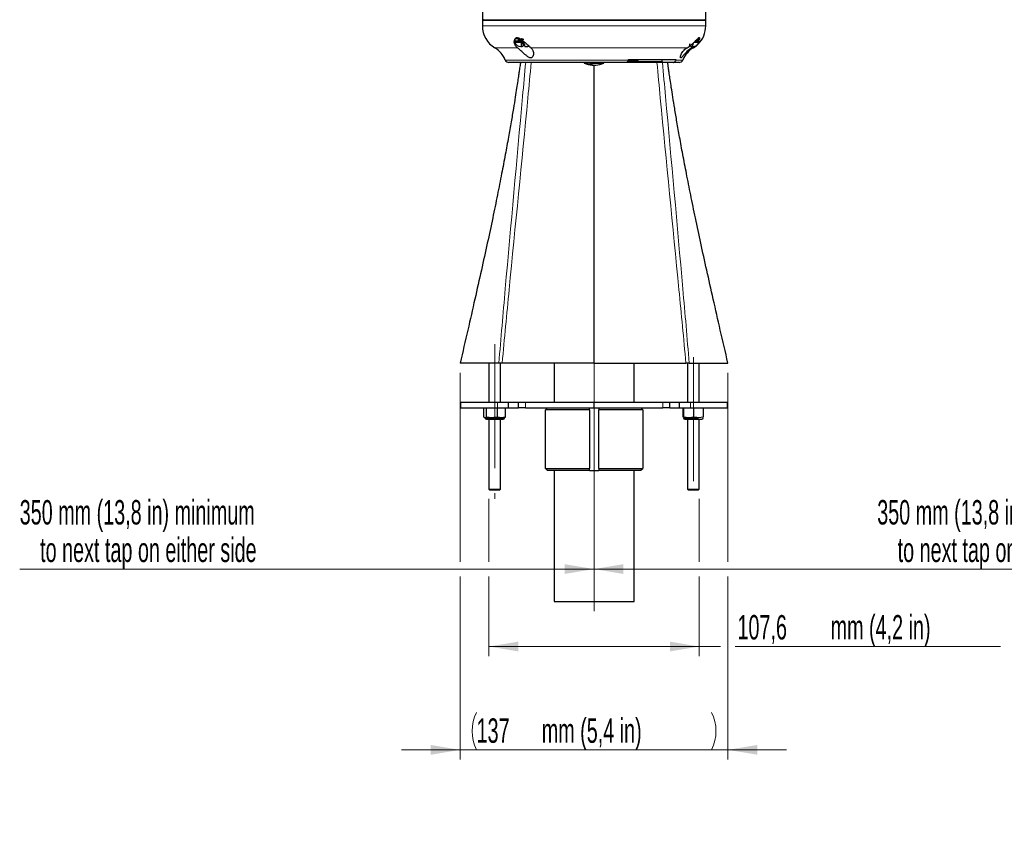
# Model space of a CAD drawing. Header units: millimetres. Extents: x 1 to 419, y 2 to 295.
# Tile 58 of 60: x 262 to 362, y 163 to 247. Entities that reach past the tile are written whole.
import ezdxf

# ---------------------------------------------------------------- set-up
doc = ezdxf.new("R2010")
doc.units = ezdxf.units.MM
doc.linetypes.add('CENTERX2', pattern=[20.32, 12.7, -2.54, 2.54, -2.54])
doc.styles.add('SLDTEXTSTYLE0', font='TXT', dxfattribs={"width": 0.605})
doc.dimstyles.new('SLDDIMSTYLE0', dxfattribs={"dimtxt": 2.5, "dimasz": 3, "dimexe": 0, "dimexo": 0.0625, "dimtad": 1, "dimlfac": 5, "dimrnd": 1e-09, "dimzin": 12, "dimdsep": 46, "dimtxsty": 'SLDTEXTSTYLE0', "dimsah": 1, "dimcen": 0.09, "dimadec": 0, "dimazin": 3, "dimtfac": 1, "dimtofl": 0, "dimtmove": 0, "dimatfit": 3, "dimfxl": 1, "dimfrac": 2, "dimtolj": 1, "dimtzin": 12, "dimarcsym": 0})
doc.dimstyles.new('SLDDIMSTYLE2', dxfattribs={"dimtxt": 2.5, "dimasz": 3, "dimexe": 0, "dimexo": 0.0625, "dimtad": 1, "dimlfac": 5, "dimrnd": 1e-09, "dimzin": 12, "dimdsep": 46, "dimtxsty": 'SLDTEXTSTYLE0', "dimsah": 1, "dimcen": 0.09, "dimadec": 0, "dimazin": 3, "dimtfac": 1, "dimtmove": 0, "dimatfit": 0, "dimfxl": 1, "dimfrac": 2, "dimtolj": 1, "dimtzin": 12, "dimarcsym": 0})
doc.dimstyles.new('SLDDIMSTYLE3', dxfattribs={"dimtxt": 2.5, "dimasz": 3, "dimexe": 0, "dimexo": 0.0625, "dimtad": 1, "dimlfac": 5, "dimrnd": 1e-09, "dimzin": 12, "dimdsep": 46, "dimtxsty": 'SLDTEXTSTYLE0', "dimblk1": 'NONE', "dimsah": 1, "dimcen": 0.09, "dimse2": 1, "dimadec": 0, "dimazin": 3, "dimtfac": 1, "dimtofl": 0, "dimtmove": 0, "dimatfit": 3, "dimldrblk": 'NONE', "dimfxl": 1, "dimfrac": 2, "dimtolj": 1, "dimtzin": 12, "dimarcsym": 0})
doc.dimstyles.new('SLDDIMSTYLE4', dxfattribs={"dimtxt": 2.5, "dimasz": 3, "dimexe": 0, "dimexo": 0.0625, "dimtad": 1, "dimlfac": 5, "dimrnd": 1e-09, "dimzin": 12, "dimdsep": 46, "dimtxsty": 'SLDTEXTSTYLE0', "dimblk2": 'NONE', "dimsah": 1, "dimcen": 0.09, "dimse1": 1, "dimadec": 0, "dimazin": 3, "dimtfac": 1, "dimtofl": 0, "dimtmove": 0, "dimatfit": 3, "dimfxl": 1, "dimfrac": 2, "dimtolj": 1, "dimtzin": 12, "dimarcsym": 0})

# ---------------------------------------------------------------- blocks, each defined once
blk = doc.blocks.new('_D_4')
at = {"color": 7, "linetype": 'Continuous', "lineweight": 0}
for p, q in [((306.76, 210.43), (306.76, 191.09)), ((334.16, 210.43), (334.16, 191.09)), ((306.76, 189.59), (306.76, 170.83)), ((334.16, 189.59), (334.16, 170.83)), ((306.76, 171.83), (300.76, 171.83)), ((306.76, 171.83), (334.16, 171.83)), ((334.16, 171.83), (340.16, 171.83))]:
    blk.add_line(p, q, dxfattribs=at)
at = {"color": 7, "linetype": 'Continuous', "lineweight": 18}
for centre, start, end in [((312.28, 173.75), 153.4349, 206.5651), ((328.65, 173.75), 333.4349, 26.5651)]:
    blk.add_arc(centre, 4.29, start, end, dxfattribs=at)
for points in [[(306.76, 171.83), (303.76, 172.33), (303.76, 171.33)], [(334.16, 171.83), (337.16, 171.33), (337.16, 172.33)]]:
    blk.add_solid(points, dxfattribs=at)
at = {"color": 7, "linetype": 'Continuous', "lineweight": 18, "char_height": 2.5, "attachment_point": 1, "style": 'SLDTEXTSTYLE0'}
for s, insert in [('mm (5,4 in)', (315.11, 175.05)), ('137', (308.44, 175.05))]:
    blk.add_mtext(s, dxfattribs=dict(at, insert=insert))
blk = doc.blocks.new('_D_5')
at = {"color": 7, "linetype": 'Continuous', "lineweight": 0}
for p, q in [((320.46, 210.43), (320.46, 189.34)), ((334.16, 190.34), (320.46, 190.34)), ((320.46, 190.34), (391.24, 190.34))]:
    blk.add_line(p, q, dxfattribs=at)
at = {"color": 7, "linetype": 'Continuous', "lineweight": 18}
blk.add_solid([(320.46, 190.34), (323.46, 189.84), (323.46, 190.84)], dxfattribs=at)
at = {"color": 7, "linetype": 'Continuous', "lineweight": 18, "char_height": 2.5, "attachment_point": 1, "rotation": 0, "style": 'SLDTEXTSTYLE0'}
for s, insert in [('350 mm (13,8 in) minimum', (349.44, 197.4)), ('to next tap on either side', (351.53, 193.56))]:
    blk.add_mtext(s, dxfattribs=dict(at, insert=insert))
blk = doc.blocks.new('_None')
blk = doc.blocks.new('_D_6')
at = {"color": 7, "linetype": 'Continuous', "lineweight": 0}
for p, q in [((320.46, 210.43), (320.46, 189.34)), ((320.46, 190.34), (261.69, 190.34)), ((320.46, 190.34), (306.76, 190.34))]:
    blk.add_line(p, q, dxfattribs=at)
at = {"color": 7, "linetype": 'Continuous', "lineweight": 18}
blk.add_solid([(320.46, 190.34), (317.46, 190.84), (317.46, 189.84)], dxfattribs=at)
at = {"color": 7, "linetype": 'Continuous', "lineweight": 18, "char_height": 2.5, "attachment_point": 1, "rotation": 360, "style": 'SLDTEXTSTYLE0'}
for s, insert in [('350 mm (13,8 in) minimum', (261.69, 197.4)), ('to next tap on either side', (263.78, 193.56))]:
    blk.add_mtext(s, dxfattribs=dict(at, insert=insert))
blk = doc.blocks.new('_D_7')
at = {"color": 7, "linetype": 'Continuous', "lineweight": 0}
for p, q in [((309.7, 197.53), (309.7, 191.09)), ((331.22, 197.53), (331.22, 191.09)), ((309.7, 189.59), (309.7, 181.41)), ((331.22, 189.59), (331.22, 181.41)), ((309.7, 182.41), (331.22, 182.41)), ((331.22, 182.41), (333.41, 182.41)), ((334.91, 182.41), (362.06, 182.41))]:
    blk.add_line(p, q, dxfattribs=at)
at = {"color": 7, "linetype": 'Continuous', "lineweight": 18}
for points in [[(309.7, 182.41), (312.7, 181.91), (312.7, 182.91)], [(331.22, 182.41), (328.22, 182.91), (328.22, 181.91)]]:
    blk.add_solid(points, dxfattribs=at)
at = {"color": 7, "linetype": 'Continuous', "lineweight": 18, "char_height": 2.5, "attachment_point": 1, "style": 'SLDTEXTSTYLE0'}
for s, insert in [('107,6', (335.14, 185.63)), ('mm (4,2 in)', (344.67, 185.63))]:
    blk.add_mtext(s, dxfattribs=dict(at, insert=insert))

msp = doc.modelspace()

# ---------------------------------------------------------------- linework, layer by layer
at = {"color": 7, "linetype": 'Continuous', "lineweight": 25}
for p, q in [((309.0332, 249.1214), (309.0332, 246.5814)), ((331.8932, 246.5814), (331.8932, 249.1214)), ((309.0332, 246.5814), (331.8932, 246.5814)), ((309.0332, 246.4814), (309.0332, 245.9414)), ((331.8932, 245.9414), (331.8932, 246.4814)), ((312.329, 244.3076), (312.329, 244.2814)), ((312.329, 244.2814), (313.3408, 244.2814)), ((312.74, 244.6214), (312.4007, 244.6214)), ((312.4007, 244.3814), (312.4007, 244.6214)), ((312.74, 244.3814), (312.74, 244.6214)), ((312.779, 244.5047), (312.779, 244.4846)), ((312.8856, 244.4078), (312.8435, 244.3833)), ((312.8829, 244.5847), (312.8829, 244.5661)), ((312.979, 243.8314), (313.0938, 243.8314)), ((313.0205, 244.1362), (313.3229, 244.1362)), ((313.1596, 243.8387), (313.1278, 243.8473)), ((313.3985, 243.8314), (313.579, 243.8314)), ((330.4267, 243.8473), (330.3788, 243.8388)), ((330.3797, 243.8314), (330.4771, 243.8314)), ((330.4771, 243.8314), (330.577, 243.8314)), ((330.7185, 244.2814), (331.227, 244.2814)), ((331.157, 244.5101), (331.157, 244.7124)), ((331.227, 244.2814), (331.227, 244.3814)), ((323.6992, 242.2014), (311.753, 242.2014)), ((319.4632, 242.2014), (319.4632, 242.1304)), ((319.4632, 242.1304), (319.7968, 242.1304)), ((319.7968, 242.2014), (319.7968, 242.1304)), ((320.048, 242.1304), (320.048, 242.2014)), ((320.048, 242.1304), (321.4632, 242.1304)), ((320.4632, 238.8557), (320.4629, 241.9329)), ((321.4632, 242.1304), (321.4632, 242.2014)), ((327.5011, 242.2014), (323.7103, 242.2014)), ((323.9833, 242.451), (323.9993, 242.5014)), ((323.9993, 242.5014), (328.8501, 242.5014)), ((327.4211, 242.3014), (327.4211, 242.5014)), ((328.5499, 242.2014), (327.5011, 242.2014)), ((329.1734, 242.2014), (328.5499, 242.2014)), ((328.834, 242.451), (328.8501, 242.5014)), ((310.7213, 211.4314), (306.7673, 211.4314)), ((309.7032, 211.4314), (309.7032, 207.4314)), ((310.9032, 207.4314), (310.9032, 211.4314)), ((320.4632, 211.4314), (311.0587, 211.4314)), ((316.3672, 211.4314), (316.3672, 207.4314)), ((320.4632, 211.4314), (329.8676, 211.4314)), ((324.5592, 207.4314), (324.5592, 211.4314)), ((330.0232, 211.4314), (330.0232, 207.4314)), ((330.2051, 211.4314), (334.1591, 211.4314)), ((331.2232, 207.4314), (331.2232, 211.4314)), ((306.7914, 207.4314), (306.7914, 206.8314)), ((309.1978, 205.8728), (309.1978, 206.8314)), ((309.4613, 205.8728), (309.4613, 206.8314)), ((310.5666, 205.8728), (310.5666, 206.8314)), ((310.5981, 206.8314), (310.5666, 206.8314)), ((310.5981, 207.4314), (311.7094, 207.4314)), ((310.5981, 206.8314), (311.7094, 206.8314)), ((311.4085, 205.8728), (311.4085, 206.8314)), ((311.7094, 206.8314), (311.7094, 207.4314)), ((311.7094, 207.4314), (312.7254, 207.4314)), ((311.7094, 206.8314), (312.7254, 206.8314)), ((312.7254, 206.8314), (312.7254, 207.4314)), ((312.7254, 207.4314), (313.4419, 207.4314)), ((313.4419, 206.8314), (312.7254, 206.8314)), ((313.4419, 207.4314), (320.4632, 207.4314)), ((313.4419, 206.8314), (320.4632, 206.8314)), ((319.9832, 206.6314), (315.4863, 206.6314)), ((315.4863, 200.6314), (315.4863, 206.6314)), ((319.9832, 206.6314), (319.9832, 206.8314)), ((319.9832, 206.6314), (319.9832, 200.6314)), ((320.4632, 206.8314), (320.4632, 207.4314)), ((320.4632, 207.4314), (327.4844, 207.4314)), ((320.4632, 206.8314), (327.4844, 206.8314)), ((320.9432, 206.8314), (320.9432, 206.6314)), ((320.9432, 200.6314), (320.9432, 206.6314)), ((325.4401, 206.6314), (320.9432, 206.6314)), ((325.4401, 206.6314), (325.4401, 200.6314)), ((327.4844, 207.4314), (328.2009, 207.4314)), ((328.2009, 206.8314), (327.4844, 206.8314)), ((328.2009, 206.8314), (328.2009, 207.4314)), ((328.2009, 207.4314), (329.2169, 207.4314)), ((328.2009, 206.8314), (329.2169, 206.8314)), ((329.2169, 206.8314), (329.2169, 207.4314)), ((329.2169, 207.4314), (330.3291, 207.4314)), ((329.2169, 206.8314), (330.3291, 206.8314)), ((329.5969, 205.8728), (329.5969, 206.8314)), ((329.6517, 205.8728), (329.6517, 206.8314)), ((330.678, 205.8728), (330.678, 206.8314)), ((331.6495, 205.8728), (331.6495, 206.8314)), ((334.135, 206.8314), (334.135, 207.4314)), ((309.3295, 205.8314), (309.1978, 205.8728)), ((309.4613, 205.8728), (309.3295, 205.8314)), ((309.3295, 205.8314), (310.0139, 205.8314)), ((309.4432, 205.6914), (311.1632, 205.6914)), ((310.0139, 205.8314), (309.4613, 205.8728)), ((309.7032, 205.6914), (309.7032, 198.5314)), ((310.0139, 205.8314), (310.9876, 205.8314)), ((310.9876, 205.8314), (310.5666, 205.8728)), ((310.9032, 198.5314), (310.9032, 205.6914)), ((311.4085, 205.8728), (310.9876, 205.8314)), ((310.9876, 205.8314), (311.3032, 205.8314)), ((311.2768, 205.8314), (311.4085, 205.8728)), ((329.6243, 205.8314), (329.622, 205.8349)), ((329.6232, 205.8314), (329.6243, 205.8314)), ((329.6517, 205.8728), (329.6243, 205.8314)), ((329.6243, 205.8314), (330.1649, 205.8314)), ((330.1649, 205.8314), (329.6517, 205.8728)), ((329.7632, 205.6914), (331.4832, 205.6914)), ((330.0232, 205.6914), (330.0232, 198.5314)), ((330.678, 205.8728), (330.1649, 205.8314)), ((330.1649, 205.8314), (331.1637, 205.8314)), ((331.6495, 205.8728), (331.1637, 205.8314)), ((331.2232, 198.5314), (331.2232, 205.6914)), ((315.4863, 200.6314), (319.9832, 200.6314)), ((319.9832, 200.4314), (319.9832, 200.6314)), ((320.9432, 200.6314), (325.4401, 200.6314)), ((320.9432, 200.6314), (320.9432, 200.4314)), ((319.9832, 200.4314), (315.6872, 200.4314)), ((316.3672, 200.4314), (316.3672, 187.0314)), ((319.9832, 200.4314), (320.9432, 200.4314)), ((325.2391, 200.4314), (320.9432, 200.4314)), ((324.5592, 187.0314), (324.5592, 200.4314)), ((309.7032, 198.5314), (309.8032, 198.4314)), ((309.7032, 198.5314), (310.9032, 198.5314)), ((310.8032, 198.4314), (310.9032, 198.5314)), ((330.0232, 198.5314), (330.1232, 198.4314)), ((330.0232, 198.5314), (331.2223, 198.5314)), ((331.1232, 198.4314), (331.2232, 198.5314)), ((331.2223, 198.5314), (331.2232, 198.5314)), ((309.8044, 198.4314), (309.8032, 198.4314)), ((310.8032, 198.4314), (309.8044, 198.4314)), ((331.1232, 198.4314), (330.1232, 198.4314)), ((316.3672, 187.0314), (324.5592, 187.0314))]:
    msp.add_line(p, q, dxfattribs=at)
at = {"color": 7, "linetype": 'Continuous', "lineweight": 18}
for p, q in [((312.3809, 246.4814), (309.0332, 246.4814)), ((309.0332, 245.9414), (312.3809, 245.9414)), ((331.8932, 246.4814), (312.3809, 246.4814)), ((312.3809, 245.9414), (331.8932, 245.9414)), ((310.3032, 243.7073), (312.6202, 243.7073)), ((314.0046, 243.7073), (329.978, 243.7073)), ((330.4847, 243.7073), (330.6232, 243.7073)), ((311.3823, 242.451), (323.9833, 242.451)), ((323.8964, 242.3014), (327.4213, 242.3014)), ((324.9113, 242.4394), (324.0024, 242.4394)), ((325.0212, 242.4552), (324.01, 242.4552)), ((328.834, 242.451), (329.544, 242.451)), ((310.5981, 207.4314), (310.5981, 206.8314)), ((313.4419, 207.4314), (313.4419, 206.8314)), ((327.4844, 206.8314), (327.4844, 207.4314)), ((330.3291, 206.8314), (330.3291, 207.4314))]:
    msp.add_line(p, q, dxfattribs=at)
at = {"color": 7, "linetype": 'CENTERX2', "lineweight": 18}
for p, q in [((310.3032, 213.3572), (310.3032, 197.5314)), ((320.4632, 213.4314), (320.4632, 186.0314)), ((330.6232, 212.0448), (330.6232, 197.5314))]:
    msp.add_line(p, q, dxfattribs=at)
at = {"color": 7, "linetype": 'Continuous', "lineweight": 25, "flags": 128}
for points in [[(330.6232, 243.7073), (330.9, 243.8973), (330.9635, 243.9489)], [(315.6872, 206.8314), (315.5279, 206.6729), (315.4863, 206.6314)], [(325.4401, 206.6314), (325.3419, 206.7291), (325.2391, 206.8314)], [(315.4863, 200.6314), (315.5279, 200.5899), (315.6872, 200.4314)], [(325.2391, 200.4314), (325.2919, 200.4839), (325.4401, 200.6314)]]:
    msp.add_lwpolyline(points, dxfattribs=at)
at = {"color": 7, "linetype": 'Continuous', "lineweight": 25}
for centre, radius, start, end in [((309.1332, 246.4814), 0.1, 90, 180), ((311.6332, 245.9414), 2.6, 180, 239.23364), ((329.2932, 245.9414), 2.6, 314.438591, 0), ((331.7932, 246.4814), 0.1, 0, 90), ((312.979, 244.5258), 0.6944, 200.609693, 270), ((313.579, 244.5258), 0.6944, 270, 289.497587), ((330.577, 244.5258), 0.6944, 270, 339.390307), ((308.9732, 241.4732), 2.6, 22.089306, 59.23364), ((331.9532, 241.4732), 2.6, 120.76636, 157.910694), ((311.753, 242.6014), 0.4, 202.089306, 270), ((320.4632, 244.3122), 2.4, 245.375682, 265.718522), ((320.3457, 242.7389), 0.8195, 227.948757, 278.255865), ((320.5994, 242.739), 0.8213, 227.819272, 272.994533), ((320.4632, 244.3122), 2.4, 274.281478, 294.624318), ((320.4632, 572.1641), 329.7547, 270.605984, 270.772904), ((324.9055, 242.8694), 0.43, 270.772904, 285.609845), ((329.1734, 242.6014), 0.4, 270, 337.910694), ((309.4432, 205.8314), 0.14, 180, 270), ((311.1632, 205.8314), 0.14, 270, 0), ((329.7632, 205.8314), 0.14, 180, 270), ((331.4832, 205.8314), 0.14, 270, 0)]:
    msp.add_arc(centre, radius, start, end, dxfattribs=at)
for points, knots in [([(312.6202, 243.7073), (312.5296, 243.8005), (312.3565, 243.9784), (312.2821, 244.2911), (312.3139, 244.5395), (312.4155, 244.6915), (312.5279, 244.7537), (312.6724, 244.7465), (312.8672, 244.6575), (313.15, 244.45), (313.5102, 244.1377), (313.8211, 243.8684), (313.9677, 243.7397), (314.0046, 243.7073)], [0, 0, 0, 0, 0.13035291, 0.2489439, 0.37041726, 0.43046312, 0.47992519, 0.52975702, 0.58324466, 0.66960838, 0.80944085, 0.95204369, 1, 1, 1, 1]), ([(313.2198, 244.3814), (313.2001, 244.3814), (313.057, 244.3814), (312.7951, 244.3814), (312.5146, 244.3814), (312.3559, 244.3814), (312.3524, 244.3814), (312.3513, 244.3814)], [0, 0, 0, 0, 0.04446012, 0.32249607, 0.60053202, 0.87856796, 1, 1, 1, 1]), ([(312.399, 244.6814), (312.4087, 244.6752), (312.4283, 244.6627), (312.5804, 244.6416), (312.8047, 244.6225), (313.0512, 244.6063), (313.2166, 244.5947), (313.2806, 244.5903), (313.2814, 244.5903)], [0, 0, 0, 0, 0.21460835, 0.42927318, 0.64412195, 0.8588268, 0.99822166, 1, 1, 1, 1]), ([(312.7793, 244.4834), (312.797, 244.4732), (312.8323, 244.4527), (312.8676, 244.4321), (312.8853, 244.4219)], [0, 0, 0, 0, 0.50027826, 1, 1, 1, 1]), ([(312.8852, 244.5675), (312.8676, 244.5572), (312.8323, 244.5368), (312.7971, 244.5163), (312.7795, 244.5061)], [0, 0, 0, 0, 0.49982546, 1, 1, 1, 1]), ([(312.7834, 244.5065), (312.7831, 244.5071), (312.7823, 244.5089), (312.8063, 244.5138), (312.8439, 244.5177), (312.8828, 244.521), (312.8828, 244.521), (312.8828, 244.5211), (312.883, 244.5211), (312.8836, 244.5211), (312.8861, 244.5213), (312.8964, 244.5222), (312.9383, 244.5256), (312.9891, 244.5288), (313.0296, 244.5314)], [0, 0, 0, 0, 0.06879344, 0.2080971, 0.59951776, 0.59952595, 0.59954664, 0.59962553, 0.59993337, 0.60114931, 0.60598214, 0.62525142, 0.70218802, 1, 1, 1, 1]), ([(312.7872, 244.4846), (312.7873, 244.487), (312.7874, 244.4927), (312.845, 244.498), (312.9259, 244.5046), (312.9804, 244.5089), (313.0484, 244.5125), (313.0563, 244.5129)], [0, 0, 0, 0, 0.24037759, 0.59315546, 0.61263119, 0.95504986, 1, 1, 1, 1]), ([(312.8152, 244.6225), (312.821, 244.6191), (312.8436, 244.606), (312.8662, 244.5929), (312.8829, 244.5832)], [0, 0, 0, 0, 0.26044326, 1, 1, 1, 1]), ([(313.1322, 244.4549), (313.1158, 244.4538), (313.0487, 244.4494), (312.9593, 244.4409), (312.9079, 244.4344), (312.8916, 244.4303), (312.8843, 244.4279), (312.8856, 244.4259), (312.8864, 244.4247)], [0, 0, 0, 0, 0.10873918, 0.44595457, 0.76978556, 0.81054051, 0.88018459, 1, 1, 1, 1]), ([(313.0339, 244.6074), (313.0188, 244.6061), (312.9955, 244.6042), (312.9759, 244.6022), (312.9678, 244.6013), (312.9658, 244.6011), (312.9653, 244.6011), (312.9652, 244.6011), (312.9651, 244.601), (312.9651, 244.601), (312.9344, 244.5977), (312.9038, 244.5938), (312.8842, 244.5883), (312.8856, 244.5859), (312.8863, 244.5847)], [0, 0, 0, 0, 0.15486017, 0.23907853, 0.26019975, 0.26551114, 0.26685449, 0.26719808, 0.26728786, 0.26731224, 0.26732295, 0.6956034, 0.84790066, 1, 1, 1, 1]), ([(313.1741, 244.5977), (313.1432, 244.5957), (313.0736, 244.5912), (313.0101, 244.5857), (312.9759, 244.5822), (312.9678, 244.5813), (312.9658, 244.5811), (312.9653, 244.5811), (312.9652, 244.5811), (312.9651, 244.581), (312.9651, 244.581), (312.9339, 244.5777), (312.8932, 244.5734), (312.8921, 244.5684), (312.8918, 244.5668)], [0, 0, 0, 0, 0.198794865, 0.446790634, 0.509024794, 0.52459554, 0.528492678, 0.529469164, 0.529714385, 0.52977624, 0.529791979, 0.529797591, 0.851533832, 1, 1, 1, 1]), ([(313.1543, 244.4363), (313.1302, 244.4348), (313.0677, 244.4307), (313.0101, 244.4257), (312.9758, 244.4222), (312.9678, 244.4213), (312.9658, 244.4211), (312.9653, 244.4211), (312.9651, 244.421), (312.9651, 244.421), (312.9651, 244.421), (312.9339, 244.4176), (312.8937, 244.4135), (312.8925, 244.4086), (312.8921, 244.4071)], [0, 0, 0, 0, 0.16370183, 0.42557478, 0.49127426, 0.50770341, 0.5118111, 0.51283819, 0.51309505, 0.51315931, 0.51317539, 0.51318078, 0.85287323, 1, 1, 1, 1]), ([(313.0962, 243.8388), (313.0924, 243.8367), (313.0777, 243.8287), (313.0568, 243.8855), (313.0348, 243.9939), (313.0256, 244.0857), (313.0205, 244.1362)], [0, 0, 0, 0, 0.1306743, 0.50128876, 0.72601088, 1, 1, 1, 1]), ([(313.235, 244.1362), (313.2299, 244.0861), (313.2205, 243.9948), (313.1988, 243.8816), (313.1815, 243.8533), (313.1708, 243.8357)], [0, 0, 0, 0, 0.31510054, 0.57360134, 1, 1, 1, 1]), ([(313.3229, 244.1362), (313.3281, 244.0857), (313.3374, 243.9938), (313.3592, 243.8855), (313.38, 243.8289), (313.3945, 243.8367), (313.3982, 243.8387)], [0, 0, 0, 0, 0.27554888, 0.50159034, 0.87438008, 1, 1, 1, 1]), ([(329.978, 243.7073), (330.1157, 243.8005), (330.3788, 243.9784), (330.7278, 244.2911), (330.9687, 244.5395), (331.1216, 244.6915), (331.2061, 244.7536), (331.2547, 244.7466), (331.2605, 244.6571), (331.2324, 244.524), (331.1613, 244.4168), (331.1378, 244.3814)], [0, 0, 0, 0, 0.183022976, 0.349531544, 0.520087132, 0.60439497, 0.673842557, 0.743809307, 0.818909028, 0.940168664, 1, 1, 1, 1]), ([(330.1758, 243.8387), (330.1813, 243.8367), (330.2033, 243.8289), (330.2348, 243.8856), (330.2678, 243.9938), (330.2819, 244.0857), (330.2897, 244.1362)], [0, 0, 0, 0, 0.1258348, 0.49846121, 0.7244506, 1, 1, 1, 1]), ([(330.3615, 243.8358), (330.3449, 243.8502), (330.3245, 243.8679), (330.3078, 243.9285), (330.3048, 243.9397)], [0, 0, 0, 0, 0.81578632, 1, 1, 1, 1]), ([(330.589, 244.1362), (330.5813, 244.0857), (330.5673, 243.9939), (330.5341, 243.8855), (330.5025, 243.8287), (330.4802, 243.8367), (330.4744, 243.8388)], [0, 0, 0, 0, 0.27398519, 0.49875596, 0.86951673, 1, 1, 1, 1]), ([(330.6824, 243.8528), (330.6664, 243.837), (330.6119, 243.7828), (330.5374, 243.7386), (330.4847, 243.7073)], [0, 0, 0, 0, 0.29204198, 1, 1, 1, 1]), ([(331.2088, 244.3814), (331.2119, 244.3814), (331.2211, 244.3814), (331.086, 244.3814), (330.9012, 244.3814), (330.8108, 244.3814)], [0, 0, 0, 0, 0.20910169, 0.61329757, 1, 1, 1, 1]), ([(330.9777, 244.5478), (331.0225, 244.5425), (331.1233, 244.5306), (331.1727, 244.5111), (331.129, 244.4937), (331.0283, 244.4772), (330.9242, 244.4679), (330.895, 244.4653)], [0, 0, 0, 0, 0.19061927, 0.42947152, 0.66833916, 0.90705924, 1, 1, 1, 1]), ([(314.0046, 243.7073), (314.0838, 243.6133), (314.254, 243.4112), (314.2755, 243.0788), (314.2073, 242.8318), (314.1119, 242.7078), (314.0083, 242.6598), (313.8844, 242.6722), (313.7103, 242.7626), (313.4374, 242.9882), (313.0986, 243.3055), (312.7969, 243.5645), (312.6572, 243.6774), (312.6202, 243.7073)], [0, 0, 0, 0, 0.13600866, 0.292309, 0.38775786, 0.44461779, 0.48706613, 0.52976856, 0.58008361, 0.66875888, 0.82580909, 0.95387799, 1, 1, 1, 1]), ([(330.4847, 243.7073), (330.3457, 243.6133), (330.0471, 243.4112), (329.7252, 243.0788), (329.5168, 242.8318), (329.4053, 242.7078), (329.3399, 242.6598), (329.3015, 242.6722), (329.2908, 242.7626), (329.3424, 242.9882), (329.511, 243.3055), (329.7632, 243.5645), (329.933, 243.6774), (329.978, 243.7073)], [0, 0, 0, 0, 0.13600866, 0.292309, 0.38775786, 0.44461779, 0.48706613, 0.52976856, 0.58008361, 0.66875888, 0.82580909, 0.95387799, 1, 1, 1, 1]), ([(312.9281, 242.2014), (312.9254, 242.1812), (312.9004, 241.99), (312.8604, 241.7039), (312.8024, 241.2919), (312.7385, 240.8519), (312.6498, 240.2568), (312.5358, 239.5104), (312.3885, 238.5724), (312.2025, 237.4267), (311.9713, 236.0566), (311.6956, 234.4877), (311.3717, 232.7194), (310.9961, 230.7516), (310.5655, 228.5841), (310.0772, 226.2165), (309.5294, 223.6485), (308.9211, 220.8797), (308.2529, 217.9096), (307.5268, 214.7374), (307.023, 212.5562), (306.7632, 211.4314)], [0, 0, 0, 0, 0.00198025, 0.01874054, 0.02798858, 0.04241516, 0.06171227, 0.08589551, 0.11498669, 0.15290743, 0.1972261, 0.2479779, 0.30519733, 0.36892044, 0.43918429, 0.51602598, 0.59948122, 0.6895826, 0.78635763, 0.88982649, 1, 1, 1, 1]), ([(323.9833, 242.451), (323.9673, 242.4113), (323.9355, 242.3321), (323.8548, 242.2491), (323.773, 242.2069), (323.7192, 242.2029), (323.6992, 242.2014)], [0, 0, 0, 0, 0.27183753, 0.54309197, 0.82963948, 1, 1, 1, 1]), ([(327.4211, 242.3014), (327.4218, 242.2911), (327.4233, 242.2706), (327.4348, 242.243), (327.452, 242.2205), (327.4748, 242.2046), (327.4922, 242.2025), (327.5011, 242.2014)], [0, 0, 0, 0, 0.18385346, 0.36737362, 0.55966109, 0.77364133, 1, 1, 1, 1]), ([(334.1631, 211.4314), (333.9033, 212.5562), (333.3995, 214.7374), (332.6735, 217.9096), (332.0053, 220.8797), (331.397, 223.6485), (330.8491, 226.2165), (330.3609, 228.5841), (329.9303, 230.7516), (329.5546, 232.7194), (329.2307, 234.4877), (328.955, 236.0566), (328.7239, 237.4267), (328.5334, 238.6001), (328.3793, 239.5826), (328.258, 240.3797), (328.1766, 240.9287), (328.1255, 241.2822), (328.0875, 241.5497), (328.045, 241.8536), (328.0138, 242.0867), (327.9984, 242.2014)], [0, 0, 0, 0, 0.11017349, 0.21364235, 0.31041736, 0.40051874, 0.48397396, 0.56081564, 0.63107949, 0.69480259, 0.75202201, 0.80277381, 0.84709248, 0.8850132, 0.91679356, 0.94261739, 0.96251232, 0.97024291, 0.97716084, 0.98876561, 1, 1, 1, 1]), ([(328.5499, 242.2014), (328.5868, 242.2064), (328.6605, 242.2163), (328.757, 242.295), (328.8112, 242.3832), (328.8301, 242.4394), (328.834, 242.451)], [0, 0, 0, 0, 0.31235743, 0.62521884, 0.92275265, 1, 1, 1, 1]), ([(320.4632, 211.4314), (320.4632, 217.0384), (320.4633, 226.1705), (320.4632, 235.3228), (320.4632, 238.8557)], [0, 0, 0, 0, 0.61397954, 1, 1, 1, 1]), ([(311.0587, 211.4314), (310.9863, 211.4314), (310.864, 211.4314), (310.7626, 211.4314), (310.7213, 211.4314)], [0, 0, 0, 0, 0.592430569, 1, 1, 1, 1]), ([(330.2051, 211.4314), (330.1472, 211.4314), (330.0436, 211.4314), (329.9215, 211.4314), (329.8676, 211.4314)], [0, 0, 0, 0, 0.55866277, 1, 1, 1, 1]), ([(306.804, 207.4314), (306.8072, 207.4314), (306.8144, 207.4314), (306.9968, 207.4314), (307.3142, 207.4314), (307.7639, 207.4314), (308.3279, 207.4314), (308.9955, 207.4314), (309.7486, 207.4314), (310.3144, 207.4314), (310.5972, 207.4314)], [0, 0, 0, 0, 0.09908855, 0.22792212, 0.35594402, 0.48489769, 0.61337994, 0.74169229, 0.87085879, 1, 1, 1, 1]), ([(306.804, 206.8314), (306.8072, 206.8314), (306.8144, 206.8314), (306.9968, 206.8314), (307.3142, 206.8314), (307.7639, 206.8314), (308.3279, 206.8314), (308.9932, 206.8314), (309.7456, 206.8314), (310.3114, 206.8314), (310.5972, 206.8314)], [0, 0, 0, 0, 0.09910071, 0.22792171, 0.35594338, 0.48489681, 0.61337883, 0.74169094, 0.86948733, 1, 1, 1, 1]), ([(330.3291, 207.4314), (330.6121, 207.4314), (331.1721, 207.4314), (331.9198, 207.4314), (332.5849, 207.4314), (333.1513, 207.4314), (333.6034, 207.4314), (333.923, 207.4314), (334.1097, 207.4314), (334.1194, 207.4314), (334.1237, 207.4314)], [0, 0, 0, 0, 0.12915374, 0.25565133, 0.38348684, 0.5124335, 0.64143115, 0.76865422, 0.89717409, 1, 1, 1, 1]), ([(330.3291, 206.8314), (330.6121, 206.8314), (331.1722, 206.8314), (331.9198, 206.8314), (332.5849, 206.8314), (333.1513, 206.8314), (333.6035, 206.8314), (333.923, 206.8314), (334.1097, 206.8314), (334.1194, 206.8314), (334.1237, 206.8314)], [0, 0, 0, 0, 0.12916019, 0.25565137, 0.38348688, 0.51243353, 0.64144362, 0.76865424, 0.89718649, 1, 1, 1, 1]), ([(310.5666, 205.8728), (310.5205, 205.8666), (310.3371, 205.842), (310.1523, 205.8359), (310.0139, 205.8314)], [0, 0, 0, 0, 0.25167315, 1, 1, 1, 1]), ([(331.1637, 205.8314), (331.0422, 205.8359), (330.8797, 205.842), (330.7186, 205.8666), (330.678, 205.8728)], [0, 0, 0, 0, 0.74832685, 1, 1, 1, 1])]:
    msp.add_open_spline(points, degree=3, knots=knots, dxfattribs=at)
at = {"color": 7, "linetype": 'Continuous', "lineweight": 18}
for points, knots in [([(310.7213, 211.4314), (310.9384, 213.9609), (311.7187, 223.0504), (312.6629, 233.3337), (313.3639, 241.0541), (313.4697, 242.2193)], [0, 0, 0, 0, 0.24665094, 0.88629465, 1, 1, 1, 1]), ([(314.0279, 242.2014), (313.915, 240.9861), (313.1943, 233.2263), (312.1486, 222.9762), (311.2948, 213.9326), (311.0587, 211.4314)], [0, 0, 0, 0, 0.11843207, 0.75618409, 1, 1, 1, 1]), ([(329.8676, 211.4314), (329.6315, 213.9326), (328.7777, 222.9762), (327.7321, 233.2263), (327.0113, 240.9861), (326.8984, 242.2014)], [0, 0, 0, 0, 0.243815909, 0.881567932, 1, 1, 1, 1]), ([(327.4583, 242.2014), (327.5636, 241.0421), (328.264, 233.3278), (329.2076, 223.0504), (329.9879, 213.9609), (330.2051, 211.4314)], [0, 0, 0, 0, 0.11318834, 0.75320518, 1, 1, 1, 1])]:
    msp.add_open_spline(points, degree=3, knots=knots, dxfattribs=at)

# ---------------------------------------------------------------- dimensions: what is measured, and where the dimension line sits
for base, p1, p2, angle, text, dimstyle, picture, middle in [((320.4632, 190.3383), (306.7632, 211.4314), (320.4632, 211.4314), 360, '350 mm (13,8 in) minimum \\Pto next tap on either side', 'SLDDIMSTYLE4', '_D_6', (282.5882, 190.3383)), ((334.1631, 171.83), (306.7632, 211.4314), (334.1631, 211.4314), 0, '(<> mm (5,4 in))', 'SLDDIMSTYLE2', '_D_4', (320.4632, 171.83)), ((334.1631, 190.3383), (320.4632, 211.4314), (334.1631, 211.4314), 0, '350 mm (13,8 in) minimum \\Pto next tap on either side', 'SLDDIMSTYLE3', '_D_5', (370.3381, 190.3383))]:
    dim = msp.add_linear_dim(base=base, p1=p1, p2=p2, angle=angle, text=text, dimstyle=dimstyle, dxfattribs=at)
    dim.commit()
    dim.dimension.update_dxf_attribs({"geometry": picture, "text_midpoint": middle, "dimtype": 160})
dim = msp.add_linear_dim(base=(331.2232, 182.4099), p1=(309.7032, 198.5314), p2=(331.2232, 198.5314), text='<> mm (4,2 in)', dimstyle='SLDDIMSTYLE0', dxfattribs=at)
dim.commit()
dim.dimension.update_dxf_attribs({"geometry": '_D_7', "text_midpoint": (348.6, 182.4099), "dimtype": 160})

doc.saveas('drawing.dxf')
